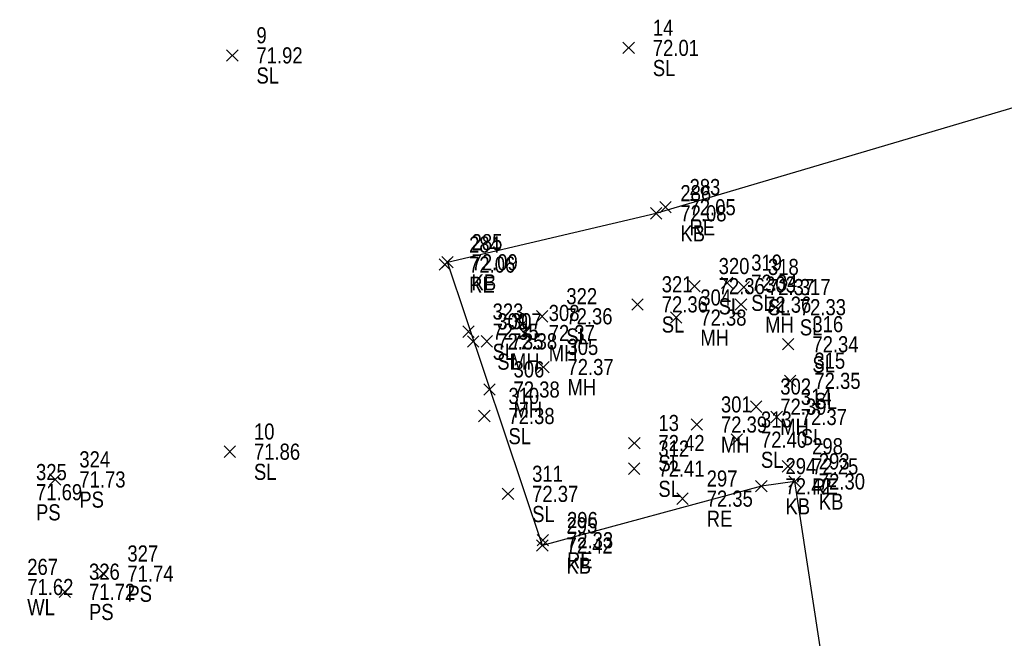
# Model space of a CAD drawing. Header units: feet. Extents: x 663429 to 663605, y 733160 to 733290.
# Tile 5 of 45: x 663452 to 663465, y 733218 to 733225. Entities that reach past the tile are written whole.
import ezdxf

# ---------------------------------------------------------------- set-up
doc = ezdxf.new("R2010")
doc.units = ezdxf.units.FT
doc.header["$MEASUREMENT"] = 0
doc.layers.get('0').update_dxf_attribs({"linetype": 'CONTINUOUS'})
for name, color, linetype in [('KERB', 7, 'CONTINUOUS'), ('MANHOLE', 7, 'CONTINUOUS'), ('PNTDESC', 3, 'CONTINUOUS'), ('PNTELEV', 5, 'CONTINUOUS'), ('PNTNO', 7, 'CONTINUOUS'), ('PNTS', 1, 'CONTINUOUS'), ('ROAD EDGE', 1, 'CONTINUOUS'), ('SPOT LEVEL', 7, 'CONTINUOUS'), ('WALL', 7, 'CONTINUOUS')]:
    doc.layers.add(name, color=color, linetype=linetype)
doc.styles.add('PTXT', font='ARIALN.TTF', dxfattribs={"width": 0.75})

# ---------------------------------------------------------------- blocks, each defined once
blk = doc.blocks.new('SRVPNO2')
at = {"layer": 'PNTDESC', "style": 'PTXT'}
blk.add_attdef('DESC2', (1.5, -1.75), '', height=1, dxfattribs=at)
at = {"layer": 'PNTNO', "style": 'PTXT'}
for tag in ['ELEV2', 'PT#']:
    blk.add_attdef(tag, (1.5, 0.75), '', height=1, dxfattribs=at)
blk = doc.blocks.new('SPT10')
at = {"color": 0, "linetype": 'Continuous'}
for p, q in [((-0.354, -0.354), (0.354, 0.354)), ((0.354, -0.354), (-0.354, 0.354))]:
    blk.add_line(p, q, dxfattribs=at)

msp = doc.modelspace()

# ---------------------------------------------------------------- linework, layer by layer
at = {"linetype": 'ByBlock'}
msp.add_polyline3d([(663452.135, 733212.615, 71.825), (663454.36, 733211.239, 71.828), (663456.231, 733210.618, 71.852), (663457.687, 733210.276, 71.863), (663458.294, 733210.234, 71.759), (663459.818, 733210.104, 71.762), (663460.506, 733210.091, 71.868), (663461.982, 733210.293, 71.856), (663463.275, 733210.318, 71.86), (663463.114, 733211.726, 71.889), (663463.114, 733211.726, 71.889), (663462.995, 733212.712, 71.905), (663462.801, 733214.409, 71.963), (663462.334, 733217.165, 72.165), (663461.957, 733219.623, 72.3), (663461.543, 733219.564, 72.425), (663458.823, 733218.828, 72.419), (663457.644, 733222.345, 72.093), (663460.237, 733222.953, 72.076), (663464.925, 733224.342, 71.915)], dxfattribs=at)
at = {"layer": 'KERB'}
for p in [(663460.237, 733222.953, 72.076), (663457.644, 733222.345, 72.093), (663461.543, 733219.564, 72.425), (663461.957, 733219.623, 72.3), (663458.823, 733218.828, 72.419)]:
    msp.add_point(p, dxfattribs=at)
at = {"layer": 'MANHOLE'}
for p in [(663461.29, 733221.819, 72.355), (663460.485, 733221.658, 72.375), (663458.602, 733221.466, 72.37), (663458.133, 733221.363, 72.376), (663458.835, 733221.044, 72.369), (663458.165, 733220.765, 72.383), (663461.478, 733220.552, 72.391), (663460.741, 733220.33, 72.387)]:
    msp.add_point(p, dxfattribs=at)
at = {"layer": 'PNTS'}
for p in [(663452.772, 733219.648, 71.733), (663453.369, 733218.479, 71.743), (663452.892, 733218.253, 71.717)]:
    msp.add_point(p, dxfattribs=at)
at = {"layer": 'ROAD EDGE'}
for p in [(663460.351, 733223.029, 72.051), (663457.613, 733222.316, 72.059), (663461.874, 733219.811, 72.247), (663460.564, 733219.41, 72.355), (663458.829, 733218.894, 72.329)]:
    msp.add_point(p, dxfattribs=at)
at = {"layer": 'SPOT LEVEL'}
for p in [(663459.895, 733225.007, 72.015), (663454.972, 733224.914, 71.92), (663460.713, 733222.048, 72.364), (663461.117, 733222.091, 72.344), (663461.325, 733222.037, 72.367), (663460.006, 733221.822, 72.357), (663461.721, 733221.787, 72.328), (663458.821, 733221.674, 72.365), (663457.905, 733221.483, 72.345), (663457.963, 733221.361, 72.348), (663461.877, 733221.327, 72.343), (663461.902, 733220.873, 72.353), (663458.102, 733220.436, 72.377), (663461.733, 733220.424, 72.374), (663459.965, 733220.1, 72.421), (663461.238, 733220.142, 72.401), (663454.941, 733219.993, 71.861), (663459.964, 733219.782, 72.406), (663458.396, 733219.469, 72.373)]:
    msp.add_point(p, dxfattribs=at)

# ---------------------------------------------------------------- block references
at = {"layer": 'KERB'}
ref = msp.add_blockref('SRVPNO2', (663460.237, 733222.953, 72.076), dxfattribs=dict(at, xscale=0.2, yscale=0.2, zscale=0.2))
ref.add_attrib('PT#', '286', (663460.537, 733223.103, 72.076), dxfattribs={"layer": 'PNTNO', "height": 0.2, "style": 'PTXT'})
ref.add_attrib('ELEV2', '72.08', (663460.537, 733222.853, 72.076), dxfattribs={"layer": 'PNTELEV', "height": 0.2, "style": 'PTXT'})
ref.add_attrib('DESC2', 'KB', (663460.537, 733222.603, 72.076), dxfattribs={"layer": 'PNTDESC', "height": 0.2, "style": 'PTXT'})
at = {"layer": 'KERB', "xscale": 0.2, "yscale": 0.2, "zscale": 0.2}
for p in [(663460.237, 733222.953, 72.076), (663457.644, 733222.345, 72.093), (663461.957, 733219.623, 72.3), (663461.543, 733219.564, 72.425), (663458.823, 733218.828, 72.419)]:
    msp.add_blockref('SPT10', p, dxfattribs=at)
at = {"layer": 'KERB'}
ref = msp.add_blockref('SRVPNO2', (663457.644, 733222.345, 72.093), dxfattribs=dict(at, xscale=0.2, yscale=0.2, zscale=0.2))
ref.add_attrib('PT#', '285', (663457.944, 733222.495, 72.093), dxfattribs={"layer": 'PNTNO', "height": 0.2, "style": 'PTXT'})
ref.add_attrib('ELEV2', '72.09', (663457.944, 733222.245, 72.093), dxfattribs={"layer": 'PNTELEV', "height": 0.2, "style": 'PTXT'})
ref.add_attrib('DESC2', 'KB', (663457.944, 733221.995, 72.093), dxfattribs={"layer": 'PNTDESC', "height": 0.2, "style": 'PTXT'})
ref = msp.add_blockref('SRVPNO2', (663461.543, 733219.564, 72.425), dxfattribs=dict(at, xscale=0.2, yscale=0.2, zscale=0.2))
ref.add_attrib('PT#', '294', (663461.843, 733219.714, 72.425), dxfattribs={"layer": 'PNTNO', "height": 0.2, "style": 'PTXT'})
ref.add_attrib('ELEV2', '72.42', (663461.843, 733219.464, 72.425), dxfattribs={"layer": 'PNTELEV', "height": 0.2, "style": 'PTXT'})
ref.add_attrib('DESC2', 'KB', (663461.843, 733219.214, 72.425), dxfattribs={"layer": 'PNTDESC', "height": 0.2, "style": 'PTXT'})
ref = msp.add_blockref('SRVPNO2', (663461.957, 733219.623, 72.3), dxfattribs=dict(at, xscale=0.2, yscale=0.2, zscale=0.2))
ref.add_attrib('PT#', '293', (663462.257, 733219.773, 72.3), dxfattribs={"layer": 'PNTNO', "height": 0.2, "style": 'PTXT'})
ref.add_attrib('ELEV2', '72.30', (663462.257, 733219.523, 72.3), dxfattribs={"layer": 'PNTELEV', "height": 0.2, "style": 'PTXT'})
ref.add_attrib('DESC2', 'KB', (663462.257, 733219.273, 72.3), dxfattribs={"layer": 'PNTDESC', "height": 0.2, "style": 'PTXT'})
ref = msp.add_blockref('SRVPNO2', (663458.823, 733218.828, 72.419), dxfattribs=dict(at, xscale=0.2, yscale=0.2, zscale=0.2))
ref.add_attrib('PT#', '295', (663459.123, 733218.978, 72.419), dxfattribs={"layer": 'PNTNO', "height": 0.2, "style": 'PTXT'})
ref.add_attrib('ELEV2', '72.42', (663459.123, 733218.728, 72.419), dxfattribs={"layer": 'PNTELEV', "height": 0.2, "style": 'PTXT'})
ref.add_attrib('DESC2', 'KB', (663459.123, 733218.478, 72.419), dxfattribs={"layer": 'PNTDESC', "height": 0.2, "style": 'PTXT'})
at = {"layer": 'MANHOLE'}
ref = msp.add_blockref('SRVPNO2', (663461.29, 733221.819, 72.355), dxfattribs=dict(at, xscale=0.2, yscale=0.2, zscale=0.2))
ref.add_attrib('PT#', '303', (663461.59, 733221.969, 72.355), dxfattribs={"layer": 'PNTNO', "height": 0.2, "style": 'PTXT'})
ref.add_attrib('ELEV2', '72.36', (663461.59, 733221.719, 72.355), dxfattribs={"layer": 'PNTELEV', "height": 0.2, "style": 'PTXT'})
ref.add_attrib('DESC2', 'MH', (663461.59, 733221.469, 72.355), dxfattribs={"layer": 'PNTDESC', "height": 0.2, "style": 'PTXT'})
ref = msp.add_blockref('SRVPNO2', (663460.485, 733221.658, 72.375), dxfattribs=dict(at, xscale=0.2, yscale=0.2, zscale=0.2))
ref.add_attrib('PT#', '304', (663460.785, 733221.808, 72.375), dxfattribs={"layer": 'PNTNO', "height": 0.2, "style": 'PTXT'})
ref.add_attrib('ELEV2', '72.38', (663460.785, 733221.558, 72.375), dxfattribs={"layer": 'PNTELEV', "height": 0.2, "style": 'PTXT'})
ref.add_attrib('DESC2', 'MH', (663460.785, 733221.308, 72.375), dxfattribs={"layer": 'PNTDESC', "height": 0.2, "style": 'PTXT'})
at = {"layer": 'MANHOLE', "xscale": 0.2, "yscale": 0.2, "zscale": 0.2}
for p in [(663461.29, 733221.819, 72.355), (663460.485, 733221.658, 72.375), (663458.602, 733221.466, 72.37), (663458.133, 733221.363, 72.376), (663458.835, 733221.044, 72.369), (663458.165, 733220.765, 72.383), (663461.478, 733220.552, 72.391), (663460.741, 733220.33, 72.387)]:
    msp.add_blockref('SPT10', p, dxfattribs=at)
at = {"layer": 'MANHOLE'}
ref = msp.add_blockref('SRVPNO2', (663458.602, 733221.466, 72.37), dxfattribs=dict(at, xscale=0.2, yscale=0.2, zscale=0.2))
ref.add_attrib('PT#', '308', (663458.902, 733221.616, 72.37), dxfattribs={"layer": 'PNTNO', "height": 0.2, "style": 'PTXT'})
ref.add_attrib('ELEV2', '72.37', (663458.902, 733221.366, 72.37), dxfattribs={"layer": 'PNTELEV', "height": 0.2, "style": 'PTXT'})
ref.add_attrib('DESC2', 'MH', (663458.902, 733221.116, 72.37), dxfattribs={"layer": 'PNTDESC', "height": 0.2, "style": 'PTXT'})
ref = msp.add_blockref('SRVPNO2', (663458.133, 733221.363, 72.376), dxfattribs=dict(at, xscale=0.2, yscale=0.2, zscale=0.2))
ref.add_attrib('PT#', '307', (663458.433, 733221.513, 72.376), dxfattribs={"layer": 'PNTNO', "height": 0.2, "style": 'PTXT'})
ref.add_attrib('ELEV2', '72.38', (663458.433, 733221.263, 72.376), dxfattribs={"layer": 'PNTELEV', "height": 0.2, "style": 'PTXT'})
ref.add_attrib('DESC2', 'MH', (663458.433, 733221.013, 72.376), dxfattribs={"layer": 'PNTDESC', "height": 0.2, "style": 'PTXT'})
ref = msp.add_blockref('SRVPNO2', (663458.835, 733221.044, 72.369), dxfattribs=dict(at, xscale=0.2, yscale=0.2, zscale=0.2))
ref.add_attrib('PT#', '305', (663459.135, 733221.194, 72.369), dxfattribs={"layer": 'PNTNO', "height": 0.2, "style": 'PTXT'})
ref.add_attrib('ELEV2', '72.37', (663459.135, 733220.944, 72.369), dxfattribs={"layer": 'PNTELEV', "height": 0.2, "style": 'PTXT'})
ref.add_attrib('DESC2', 'MH', (663459.135, 733220.694, 72.369), dxfattribs={"layer": 'PNTDESC', "height": 0.2, "style": 'PTXT'})
ref = msp.add_blockref('SRVPNO2', (663458.165, 733220.765, 72.383), dxfattribs=dict(at, xscale=0.2, yscale=0.2, zscale=0.2))
ref.add_attrib('PT#', '306', (663458.465, 733220.915, 72.383), dxfattribs={"layer": 'PNTNO', "height": 0.2, "style": 'PTXT'})
ref.add_attrib('ELEV2', '72.38', (663458.465, 733220.665, 72.383), dxfattribs={"layer": 'PNTELEV', "height": 0.2, "style": 'PTXT'})
ref.add_attrib('DESC2', 'MH', (663458.465, 733220.415, 72.383), dxfattribs={"layer": 'PNTDESC', "height": 0.2, "style": 'PTXT'})
ref = msp.add_blockref('SRVPNO2', (663461.478, 733220.552, 72.391), dxfattribs=dict(at, xscale=0.2, yscale=0.2, zscale=0.2))
ref.add_attrib('PT#', '302', (663461.778, 733220.702, 72.391), dxfattribs={"layer": 'PNTNO', "height": 0.2, "style": 'PTXT'})
ref.add_attrib('ELEV2', '72.39', (663461.778, 733220.452, 72.391), dxfattribs={"layer": 'PNTELEV', "height": 0.2, "style": 'PTXT'})
ref.add_attrib('DESC2', 'MH', (663461.778, 733220.202, 72.391), dxfattribs={"layer": 'PNTDESC', "height": 0.2, "style": 'PTXT'})
ref = msp.add_blockref('SRVPNO2', (663460.741, 733220.33, 72.387), dxfattribs=dict(at, xscale=0.2, yscale=0.2, zscale=0.2))
ref.add_attrib('PT#', '301', (663461.041, 733220.48, 72.387), dxfattribs={"layer": 'PNTNO', "height": 0.2, "style": 'PTXT'})
ref.add_attrib('ELEV2', '72.39', (663461.041, 733220.23, 72.387), dxfattribs={"layer": 'PNTELEV', "height": 0.2, "style": 'PTXT'})
ref.add_attrib('DESC2', 'MH', (663461.041, 733219.98, 72.387), dxfattribs={"layer": 'PNTDESC', "height": 0.2, "style": 'PTXT'})
at = {"layer": 'PNTS'}
ref = msp.add_blockref('SRVPNO2', (663452.772, 733219.648, 71.733), dxfattribs=dict(at, xscale=0.2, yscale=0.2, zscale=0.2))
ref.add_attrib('PT#', '324', (663453.072, 733219.798, 71.733), dxfattribs={"layer": 'PNTNO', "height": 0.2, "style": 'PTXT'})
ref.add_attrib('ELEV2', '71.73', (663453.072, 733219.548, 71.733), dxfattribs={"layer": 'PNTELEV', "height": 0.2, "style": 'PTXT'})
ref.add_attrib('DESC2', 'PS', (663453.072, 733219.298, 71.733), dxfattribs={"layer": 'PNTDESC', "height": 0.2, "style": 'PTXT'})
ref = msp.add_blockref('SRVPNO2', (663452.234, 733219.49, 71.695), dxfattribs=dict(at, xscale=0.2, yscale=0.2, zscale=0.2))
ref.add_attrib('PT#', '325', (663452.534, 733219.64, 71.695), dxfattribs={"layer": 'PNTNO', "height": 0.2, "style": 'PTXT'})
ref.add_attrib('ELEV2', '71.69', (663452.534, 733219.39, 71.695), dxfattribs={"layer": 'PNTELEV', "height": 0.2, "style": 'PTXT'})
ref.add_attrib('DESC2', 'PS', (663452.534, 733219.14, 71.695), dxfattribs={"layer": 'PNTDESC', "height": 0.2, "style": 'PTXT'})
at = {"layer": 'PNTS', "xscale": 0.2, "yscale": 0.2, "zscale": 0.2}
for p in [(663452.772, 733219.648, 71.733), (663453.369, 733218.479, 71.743), (663452.892, 733218.253, 71.717)]:
    msp.add_blockref('SPT10', p, dxfattribs=at)
at = {"layer": 'PNTS'}
ref = msp.add_blockref('SRVPNO2', (663453.369, 733218.479, 71.743), dxfattribs=dict(at, xscale=0.2, yscale=0.2, zscale=0.2))
ref.add_attrib('PT#', '327', (663453.669, 733218.629, 71.743), dxfattribs={"layer": 'PNTNO', "height": 0.2, "style": 'PTXT'})
ref.add_attrib('ELEV2', '71.74', (663453.669, 733218.379, 71.743), dxfattribs={"layer": 'PNTELEV', "height": 0.2, "style": 'PTXT'})
ref.add_attrib('DESC2', 'PS', (663453.669, 733218.129, 71.743), dxfattribs={"layer": 'PNTDESC', "height": 0.2, "style": 'PTXT'})
ref = msp.add_blockref('SRVPNO2', (663452.892, 733218.253, 71.717), dxfattribs=dict(at, xscale=0.2, yscale=0.2, zscale=0.2))
ref.add_attrib('PT#', '326', (663453.192, 733218.403, 71.717), dxfattribs={"layer": 'PNTNO', "height": 0.2, "style": 'PTXT'})
ref.add_attrib('ELEV2', '71.72', (663453.192, 733218.153, 71.717), dxfattribs={"layer": 'PNTELEV', "height": 0.2, "style": 'PTXT'})
ref.add_attrib('DESC2', 'PS', (663453.192, 733217.903, 71.717), dxfattribs={"layer": 'PNTDESC', "height": 0.2, "style": 'PTXT'})
at = {"layer": 'ROAD EDGE'}
ref = msp.add_blockref('SRVPNO2', (663460.351, 733223.029, 72.051), dxfattribs=dict(at, xscale=0.2, yscale=0.2, zscale=0.2))
ref.add_attrib('PT#', '283', (663460.651, 733223.179, 72.051), dxfattribs={"layer": 'PNTNO', "height": 0.2, "style": 'PTXT'})
ref.add_attrib('ELEV2', '72.05', (663460.651, 733222.929, 72.051), dxfattribs={"layer": 'PNTELEV', "height": 0.2, "style": 'PTXT'})
ref.add_attrib('DESC2', 'RE', (663460.651, 733222.679, 72.051), dxfattribs={"layer": 'PNTDESC', "height": 0.2, "style": 'PTXT'})
at = {"layer": 'ROAD EDGE', "xscale": 0.2, "yscale": 0.2, "zscale": 0.2}
for p in [(663460.351, 733223.029, 72.051), (663457.613, 733222.316, 72.059), (663461.874, 733219.811, 72.247), (663460.564, 733219.41, 72.355), (663458.829, 733218.894, 72.329)]:
    msp.add_blockref('SPT10', p, dxfattribs=at)
at = {"layer": 'ROAD EDGE'}
ref = msp.add_blockref('SRVPNO2', (663457.613, 733222.316, 72.059), dxfattribs=dict(at, xscale=0.2, yscale=0.2, zscale=0.2))
ref.add_attrib('PT#', '284', (663457.913, 733222.466, 72.059), dxfattribs={"layer": 'PNTNO', "height": 0.2, "style": 'PTXT'})
ref.add_attrib('ELEV2', '72.06', (663457.913, 733222.216, 72.059), dxfattribs={"layer": 'PNTELEV', "height": 0.2, "style": 'PTXT'})
ref.add_attrib('DESC2', 'RE', (663457.913, 733221.966, 72.059), dxfattribs={"layer": 'PNTDESC', "height": 0.2, "style": 'PTXT'})
ref = msp.add_blockref('SRVPNO2', (663461.874, 733219.811, 72.247), dxfattribs=dict(at, xscale=0.2, yscale=0.2, zscale=0.2))
ref.add_attrib('PT#', '298', (663462.174, 733219.961, 72.247), dxfattribs={"layer": 'PNTNO', "height": 0.2, "style": 'PTXT'})
ref.add_attrib('ELEV2', '72.25', (663462.174, 733219.711, 72.247), dxfattribs={"layer": 'PNTELEV', "height": 0.2, "style": 'PTXT'})
ref.add_attrib('DESC2', 'RE', (663462.174, 733219.461, 72.247), dxfattribs={"layer": 'PNTDESC', "height": 0.2, "style": 'PTXT'})
ref = msp.add_blockref('SRVPNO2', (663460.564, 733219.41, 72.355), dxfattribs=dict(at, xscale=0.2, yscale=0.2, zscale=0.2))
ref.add_attrib('PT#', '297', (663460.864, 733219.56, 72.355), dxfattribs={"layer": 'PNTNO', "height": 0.2, "style": 'PTXT'})
ref.add_attrib('ELEV2', '72.35', (663460.864, 733219.31, 72.355), dxfattribs={"layer": 'PNTELEV', "height": 0.2, "style": 'PTXT'})
ref.add_attrib('DESC2', 'RE', (663460.864, 733219.06, 72.355), dxfattribs={"layer": 'PNTDESC', "height": 0.2, "style": 'PTXT'})
ref = msp.add_blockref('SRVPNO2', (663458.829, 733218.894, 72.329), dxfattribs=dict(at, xscale=0.2, yscale=0.2, zscale=0.2))
ref.add_attrib('PT#', '296', (663459.129, 733219.044, 72.329), dxfattribs={"layer": 'PNTNO', "height": 0.2, "style": 'PTXT'})
ref.add_attrib('ELEV2', '72.33', (663459.129, 733218.794, 72.329), dxfattribs={"layer": 'PNTELEV', "height": 0.2, "style": 'PTXT'})
ref.add_attrib('DESC2', 'RE', (663459.129, 733218.544, 72.329), dxfattribs={"layer": 'PNTDESC', "height": 0.2, "style": 'PTXT'})
at = {"layer": 'SPOT LEVEL'}
ref = msp.add_blockref('SRVPNO2', (663459.895, 733225.007, 72.015), dxfattribs=dict(at, xscale=0.2, yscale=0.2, zscale=0.2))
ref.add_attrib('PT#', '14', (663460.195, 733225.157, 57.612), dxfattribs={"layer": 'PNTNO', "height": 0.2, "style": 'PTXT'})
ref.add_attrib('ELEV2', '72.01', (663460.195, 733224.907, 57.612), dxfattribs={"layer": 'PNTELEV', "height": 0.2, "style": 'PTXT'})
ref.add_attrib('DESC2', 'SL', (663460.195, 733224.657, 57.612), dxfattribs={"layer": 'PNTDESC', "height": 0.2, "style": 'PTXT'})
ref = msp.add_blockref('SRVPNO2', (663454.972, 733224.914, 71.92), dxfattribs=dict(at, xscale=0.2, yscale=0.2, zscale=0.2))
ref.add_attrib('PT#', '9', (663455.272, 733225.064, 57.536), dxfattribs={"layer": 'PNTNO', "height": 0.2, "style": 'PTXT'})
ref.add_attrib('ELEV2', '71.92', (663455.272, 733224.814, 57.536), dxfattribs={"layer": 'PNTELEV', "height": 0.2, "style": 'PTXT'})
ref.add_attrib('DESC2', 'SL', (663455.272, 733224.564, 57.536), dxfattribs={"layer": 'PNTDESC', "height": 0.2, "style": 'PTXT'})
at = {"layer": 'SPOT LEVEL', "xscale": 0.2, "yscale": 0.2, "zscale": 0.2}
for p in [(663459.895, 733225.007, 72.015), (663454.972, 733224.914, 71.92), (663460.713, 733222.048, 72.364), (663461.117, 733222.091, 72.344), (663461.325, 733222.037, 72.367), (663460.006, 733221.822, 72.357), (663461.721, 733221.787, 72.328), (663458.821, 733221.674, 72.365), (663457.905, 733221.483, 72.345), (663457.963, 733221.361, 72.348), (663461.877, 733221.327, 72.343), (663461.902, 733220.873, 72.353), (663458.102, 733220.436, 72.377), (663461.733, 733220.424, 72.374), (663459.965, 733220.1, 72.421), (663461.238, 733220.142, 72.401), (663454.941, 733219.993, 71.861), (663459.964, 733219.782, 72.406), (663458.396, 733219.469, 72.373)]:
    msp.add_blockref('SPT10', p, dxfattribs=at)
at = {"layer": 'SPOT LEVEL'}
ref = msp.add_blockref('SRVPNO2', (663460.713, 733222.048, 72.364), dxfattribs=dict(at, xscale=0.2, yscale=0.2, zscale=0.2))
ref.add_attrib('PT#', '320', (663461.013, 733222.198, 72.364), dxfattribs={"layer": 'PNTNO', "height": 0.2, "style": 'PTXT'})
ref.add_attrib('ELEV2', '72.36', (663461.013, 733221.948, 72.364), dxfattribs={"layer": 'PNTELEV', "height": 0.2, "style": 'PTXT'})
ref.add_attrib('DESC2', 'SL', (663461.013, 733221.698, 72.364), dxfattribs={"layer": 'PNTDESC', "height": 0.2, "style": 'PTXT'})
ref = msp.add_blockref('SRVPNO2', (663461.117, 733222.091, 72.344), dxfattribs=dict(at, xscale=0.2, yscale=0.2, zscale=0.2))
ref.add_attrib('PT#', '319', (663461.417, 733222.241, 72.344), dxfattribs={"layer": 'PNTNO', "height": 0.2, "style": 'PTXT'})
ref.add_attrib('ELEV2', '72.34', (663461.417, 733221.991, 72.344), dxfattribs={"layer": 'PNTELEV', "height": 0.2, "style": 'PTXT'})
ref.add_attrib('DESC2', 'SL', (663461.417, 733221.741, 72.344), dxfattribs={"layer": 'PNTDESC', "height": 0.2, "style": 'PTXT'})
ref = msp.add_blockref('SRVPNO2', (663461.325, 733222.037, 72.367), dxfattribs=dict(at, xscale=0.2, yscale=0.2, zscale=0.2))
ref.add_attrib('PT#', '318', (663461.625, 733222.187, 72.367), dxfattribs={"layer": 'PNTNO', "height": 0.2, "style": 'PTXT'})
ref.add_attrib('ELEV2', '72.37', (663461.625, 733221.937, 72.367), dxfattribs={"layer": 'PNTELEV', "height": 0.2, "style": 'PTXT'})
ref.add_attrib('DESC2', 'SL', (663461.625, 733221.687, 72.367), dxfattribs={"layer": 'PNTDESC', "height": 0.2, "style": 'PTXT'})
ref = msp.add_blockref('SRVPNO2', (663460.006, 733221.822, 72.357), dxfattribs=dict(at, xscale=0.2, yscale=0.2, zscale=0.2))
ref.add_attrib('PT#', '321', (663460.306, 733221.972, 72.357), dxfattribs={"layer": 'PNTNO', "height": 0.2, "style": 'PTXT'})
ref.add_attrib('ELEV2', '72.36', (663460.306, 733221.722, 72.357), dxfattribs={"layer": 'PNTELEV', "height": 0.2, "style": 'PTXT'})
ref.add_attrib('DESC2', 'SL', (663460.306, 733221.472, 72.357), dxfattribs={"layer": 'PNTDESC', "height": 0.2, "style": 'PTXT'})
ref = msp.add_blockref('SRVPNO2', (663461.721, 733221.787, 72.328), dxfattribs=dict(at, xscale=0.2, yscale=0.2, zscale=0.2))
ref.add_attrib('PT#', '317', (663462.021, 733221.937, 72.328), dxfattribs={"layer": 'PNTNO', "height": 0.2, "style": 'PTXT'})
ref.add_attrib('ELEV2', '72.33', (663462.021, 733221.687, 72.328), dxfattribs={"layer": 'PNTELEV', "height": 0.2, "style": 'PTXT'})
ref.add_attrib('DESC2', 'SL', (663462.021, 733221.437, 72.328), dxfattribs={"layer": 'PNTDESC', "height": 0.2, "style": 'PTXT'})
ref = msp.add_blockref('SRVPNO2', (663458.821, 733221.674, 72.365), dxfattribs=dict(at, xscale=0.2, yscale=0.2, zscale=0.2))
ref.add_attrib('PT#', '322', (663459.121, 733221.824, 72.365), dxfattribs={"layer": 'PNTNO', "height": 0.2, "style": 'PTXT'})
ref.add_attrib('ELEV2', '72.36', (663459.121, 733221.574, 72.365), dxfattribs={"layer": 'PNTELEV', "height": 0.2, "style": 'PTXT'})
ref.add_attrib('DESC2', 'SL', (663459.121, 733221.324, 72.365), dxfattribs={"layer": 'PNTDESC', "height": 0.2, "style": 'PTXT'})
ref = msp.add_blockref('SRVPNO2', (663457.905, 733221.483, 72.345), dxfattribs=dict(at, xscale=0.2, yscale=0.2, zscale=0.2))
ref.add_attrib('PT#', '323', (663458.205, 733221.633, 72.345), dxfattribs={"layer": 'PNTNO', "height": 0.2, "style": 'PTXT'})
ref.add_attrib('ELEV2', '72.35', (663458.205, 733221.383, 72.345), dxfattribs={"layer": 'PNTELEV', "height": 0.2, "style": 'PTXT'})
ref.add_attrib('DESC2', 'SL', (663458.205, 733221.133, 72.345), dxfattribs={"layer": 'PNTDESC', "height": 0.2, "style": 'PTXT'})
ref = msp.add_blockref('SRVPNO2', (663457.963, 733221.361, 72.348), dxfattribs=dict(at, xscale=0.2, yscale=0.2, zscale=0.2))
ref.add_attrib('PT#', '309', (663458.263, 733221.511, 72.348), dxfattribs={"layer": 'PNTNO', "height": 0.2, "style": 'PTXT'})
ref.add_attrib('ELEV2', '72.35', (663458.263, 733221.261, 72.348), dxfattribs={"layer": 'PNTELEV', "height": 0.2, "style": 'PTXT'})
ref.add_attrib('DESC2', 'SL', (663458.263, 733221.011, 72.348), dxfattribs={"layer": 'PNTDESC', "height": 0.2, "style": 'PTXT'})
ref = msp.add_blockref('SRVPNO2', (663461.877, 733221.327, 72.343), dxfattribs=dict(at, xscale=0.2, yscale=0.2, zscale=0.2))
ref.add_attrib('PT#', '316', (663462.177, 733221.477, 72.343), dxfattribs={"layer": 'PNTNO', "height": 0.2, "style": 'PTXT'})
ref.add_attrib('ELEV2', '72.34', (663462.177, 733221.227, 72.343), dxfattribs={"layer": 'PNTELEV', "height": 0.2, "style": 'PTXT'})
ref.add_attrib('DESC2', 'SL', (663462.177, 733220.977, 72.343), dxfattribs={"layer": 'PNTDESC', "height": 0.2, "style": 'PTXT'})
ref = msp.add_blockref('SRVPNO2', (663461.902, 733220.873, 72.353), dxfattribs=dict(at, xscale=0.2, yscale=0.2, zscale=0.2))
ref.add_attrib('PT#', '315', (663462.202, 733221.023, 72.353), dxfattribs={"layer": 'PNTNO', "height": 0.2, "style": 'PTXT'})
ref.add_attrib('ELEV2', '72.35', (663462.202, 733220.773, 72.353), dxfattribs={"layer": 'PNTELEV', "height": 0.2, "style": 'PTXT'})
ref.add_attrib('DESC2', 'SL', (663462.202, 733220.523, 72.353), dxfattribs={"layer": 'PNTDESC', "height": 0.2, "style": 'PTXT'})
ref = msp.add_blockref('SRVPNO2', (663458.102, 733220.436, 72.377), dxfattribs=dict(at, xscale=0.2, yscale=0.2, zscale=0.2))
ref.add_attrib('PT#', '310', (663458.402, 733220.586, 72.377), dxfattribs={"layer": 'PNTNO', "height": 0.2, "style": 'PTXT'})
ref.add_attrib('ELEV2', '72.38', (663458.402, 733220.336, 72.377), dxfattribs={"layer": 'PNTELEV', "height": 0.2, "style": 'PTXT'})
ref.add_attrib('DESC2', 'SL', (663458.402, 733220.086, 72.377), dxfattribs={"layer": 'PNTDESC', "height": 0.2, "style": 'PTXT'})
ref = msp.add_blockref('SRVPNO2', (663461.733, 733220.424, 72.374), dxfattribs=dict(at, xscale=0.2, yscale=0.2, zscale=0.2))
ref.add_attrib('PT#', '314', (663462.033, 733220.574, 72.374), dxfattribs={"layer": 'PNTNO', "height": 0.2, "style": 'PTXT'})
ref.add_attrib('ELEV2', '72.37', (663462.033, 733220.324, 72.374), dxfattribs={"layer": 'PNTELEV', "height": 0.2, "style": 'PTXT'})
ref.add_attrib('DESC2', 'SL', (663462.033, 733220.074, 72.374), dxfattribs={"layer": 'PNTDESC', "height": 0.2, "style": 'PTXT'})
ref = msp.add_blockref('SRVPNO2', (663459.965, 733220.1, 72.421), dxfattribs=dict(at, xscale=0.2, yscale=0.2, zscale=0.2))
ref.add_attrib('PT#', '13', (663460.265, 733220.25, 57.937), dxfattribs={"layer": 'PNTNO', "height": 0.2, "style": 'PTXT'})
ref.add_attrib('ELEV2', '72.42', (663460.265, 733220, 57.937), dxfattribs={"layer": 'PNTELEV', "height": 0.2, "style": 'PTXT'})
ref.add_attrib('DESC2', 'SL', (663460.265, 733219.75, 57.937), dxfattribs={"layer": 'PNTDESC', "height": 0.2, "style": 'PTXT'})
ref = msp.add_blockref('SRVPNO2', (663461.238, 733220.142, 72.401), dxfattribs=dict(at, xscale=0.2, yscale=0.2, zscale=0.2))
ref.add_attrib('PT#', '313', (663461.538, 733220.292, 72.401), dxfattribs={"layer": 'PNTNO', "height": 0.2, "style": 'PTXT'})
ref.add_attrib('ELEV2', '72.40', (663461.538, 733220.042, 72.401), dxfattribs={"layer": 'PNTELEV', "height": 0.2, "style": 'PTXT'})
ref.add_attrib('DESC2', 'SL', (663461.538, 733219.792, 72.401), dxfattribs={"layer": 'PNTDESC', "height": 0.2, "style": 'PTXT'})
ref = msp.add_blockref('SRVPNO2', (663454.941, 733219.993, 71.861), dxfattribs=dict(at, xscale=0.2, yscale=0.2, zscale=0.2))
ref.add_attrib('PT#', '10', (663455.241, 733220.143, 57.488), dxfattribs={"layer": 'PNTNO', "height": 0.2, "style": 'PTXT'})
ref.add_attrib('ELEV2', '71.86', (663455.241, 733219.893, 57.488), dxfattribs={"layer": 'PNTELEV', "height": 0.2, "style": 'PTXT'})
ref.add_attrib('DESC2', 'SL', (663455.241, 733219.643, 57.488), dxfattribs={"layer": 'PNTDESC', "height": 0.2, "style": 'PTXT'})
ref = msp.add_blockref('SRVPNO2', (663459.964, 733219.782, 72.406), dxfattribs=dict(at, xscale=0.2, yscale=0.2, zscale=0.2))
ref.add_attrib('PT#', '312', (663460.264, 733219.932, 72.406), dxfattribs={"layer": 'PNTNO', "height": 0.2, "style": 'PTXT'})
ref.add_attrib('ELEV2', '72.41', (663460.264, 733219.682, 72.406), dxfattribs={"layer": 'PNTELEV', "height": 0.2, "style": 'PTXT'})
ref.add_attrib('DESC2', 'SL', (663460.264, 733219.432, 72.406), dxfattribs={"layer": 'PNTDESC', "height": 0.2, "style": 'PTXT'})
ref = msp.add_blockref('SRVPNO2', (663458.396, 733219.469, 72.373), dxfattribs=dict(at, xscale=0.2, yscale=0.2, zscale=0.2))
ref.add_attrib('PT#', '311', (663458.696, 733219.619, 72.373), dxfattribs={"layer": 'PNTNO', "height": 0.2, "style": 'PTXT'})
ref.add_attrib('ELEV2', '72.37', (663458.696, 733219.369, 72.373), dxfattribs={"layer": 'PNTELEV', "height": 0.2, "style": 'PTXT'})
ref.add_attrib('DESC2', 'SL', (663458.696, 733219.119, 72.373), dxfattribs={"layer": 'PNTDESC', "height": 0.2, "style": 'PTXT'})
at = {"layer": 'WALL'}
ref = msp.add_blockref('SRVPNO2', (663452.125, 733218.313, 71.621), dxfattribs=dict(at, xscale=0.2, yscale=0.2, zscale=0.2))
ref.add_attrib('PT#', '267', (663452.425, 733218.463, 71.621), dxfattribs={"layer": 'PNTNO', "height": 0.2, "style": 'PTXT'})
ref.add_attrib('ELEV2', '71.62', (663452.425, 733218.213, 71.621), dxfattribs={"layer": 'PNTELEV', "height": 0.2, "style": 'PTXT'})
ref.add_attrib('DESC2', 'WL', (663452.425, 733217.963, 71.621), dxfattribs={"layer": 'PNTDESC', "height": 0.2, "style": 'PTXT'})

doc.saveas('drawing.dxf')
